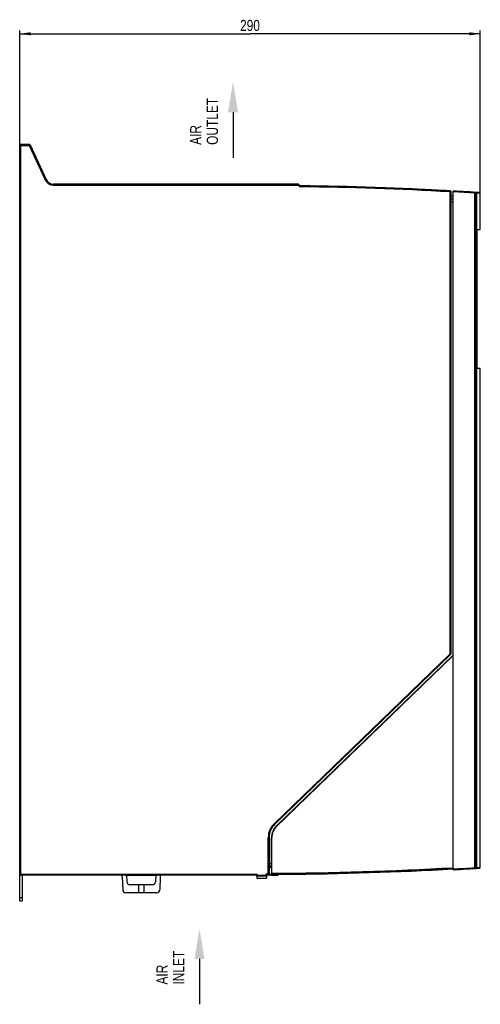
# Model space of a CAD drawing. Header units: millimetres. Extents: x 0 to 1189, y 0 to 841.
# Tile 11 of 67: x 370 to 515, y 301 to 611. Entities that reach past the tile are written whole.
import ezdxf

# ---------------------------------------------------------------- set-up
doc = ezdxf.new("R2010")
doc.units = ezdxf.units.MM
doc.header["$LTSCALE"] = 65.395
doc.layers.get('0').update_dxf_attribs({"linetype": 'CONTINUOUS'})
doc.layers.add('DRAFTS', color=7, linetype='CONTINUOUS')
doc.layers.add('ROUNDS', color=7, linetype='CONTINUOUS')
doc.styles.get("Standard").update_dxf_attribs({"font": 'txt', "width": 0.8})
doc.dimstyles.new('DIMSTYLE_2', dxfattribs={"dimtxt": 3.5, "dimasz": 3.5, "dimexe": 0.18, "dimexo": 0.0625, "dimgap": 0.09, "dimtad": 1, "dimlfac": 2, "dimdsep": 46, "dimtxsty": 'STANDARD', "dimblk": '_FILLED', "dimblk1": '_FILLED', "dimblk2": '_FILLED', "dimcen": 0.09, "dimclrt": 5, "dimadec": 0, "dimazin": 0, "dimtfac": 1, "dimtofl": 0, "dimtmove": 0, "dimatfit": 3, "dimldrblk": '_FILLED', "dimfxl": 1, "dimtolj": 1, "dimarcsym": 0})

# ---------------------------------------------------------------- blocks, each defined once
blk = doc.blocks.new('_FILLED')
at = {"color": 0, "linetype": 'BYBLOCK'}
blk.add_solid([(0, 0), (-1, 0.143), (-1, -0.143)], dxfattribs=at)
blk = doc.blocks.new('*D2')
at = {"color": 2, "linetype": 'CONTINUOUS'}
for p, q in [((369.84, 571.53), (369.84, 607.58)), ((514.84, 556.36), (514.84, 607.58)), ((369.84, 606.58), (442.34, 606.58)), ((514.84, 606.58), (442.34, 606.58))]:
    blk.add_line(p, q, dxfattribs=at)
at = {"color": 2, "linetype": 'CONTINUOUS', "xscale": 3.5, "yscale": 3.5, "zscale": 3.5, "rotation": 180}
blk.add_blockref('_FILLED', (369.84, 606.58), dxfattribs=at)
at = {"color": 2, "linetype": 'CONTINUOUS', "xscale": 3.5, "yscale": 3.5, "zscale": 3.5}
blk.add_blockref('_FILLED', (514.84, 606.58), dxfattribs=at)
at = {"color": 5, "linetype": 'CONTINUOUS', "insert": (442.34, 610.96), "char_height": 3.5, "width": 8.4, "attachment_point": 2, "line_spacing_factor": 0.9}
blk.add_mtext('290', dxfattribs=at)
blk = doc.blocks.new('SYMBOL_0_BL1', base_point=(426.44, 313.1))
at = {"color": 7, "linetype": 'CONTINUOUS'}
blk.add_line((426.44, 315.48), (426.44, 301.19), dxfattribs=at)
blk.add_solid([(428.03, 315.48), (426.44, 325), (424.86, 315.48)], dxfattribs=at)
blk = doc.blocks.new('SYMBOL_1_BL2', base_point=(437.01, 579.49))
at = {"color": 7, "linetype": 'CONTINUOUS'}
blk.add_line((437.01, 581.87), (437.01, 567.59), dxfattribs=at)
blk.add_solid([(438.6, 581.87), (437.01, 591.4), (435.42, 581.87)], dxfattribs=at)

msp = doc.modelspace()

# ---------------------------------------------------------------- linework, layer by layer
at = {"color": 7, "linetype": 'CONTINUOUS'}
for p, q in [((380.4583, 559.2808), (457.4832, 559.2808)), ((482.5158, 558.1967), (482.5149, 558.1984)), ((482.5324, 558.1629), (482.5158, 558.1967)), ((502.5368, 557.2809), (502.5489, 557.3045)), ((502.5489, 557.3045), (502.5542, 557.3149)), ((505.5867, 555.099), (505.5466, 554.8962)), ((505.5466, 549.8962), (505.5466, 554.8962)), ((505.5903, 554.8962), (505.5466, 554.8962)), ((505.5702, 555.099), (505.5903, 554.8962)), ((506.3368, 555.4808), (505.5867, 555.4808)), ((505.5903, 554.8962), (505.5903, 549.8962)), ((506.3368, 343.5322), (506.3368, 557.1071)), ((513.3429, 344.1863), (513.3429, 556.453)), ((514.8368, 545.0491), (514.8368, 556.3581)), ((513.2605, 551.7344), (513.2609, 552.0268)), ((513.2605, 551.4208), (513.2605, 551.7344)), ((513.2609, 552.0268), (513.2615, 552.2893)), ((513.2615, 552.2893), (513.2623, 552.5247)), ((513.2623, 552.5247), (513.2633, 552.7352)), ((513.2633, 552.7352), (513.2643, 552.9226)), ((513.2643, 552.9226), (513.2657, 553.1392)), ((513.2657, 553.1392), (513.2672, 553.3202)), ((513.2672, 553.3202), (513.2686, 553.4701)), ((513.2686, 553.4701), (513.2703, 553.6236)), ((513.2703, 553.6236), (513.272, 553.7478)), ((513.272, 553.7478), (513.2735, 553.8463)), ((513.2735, 553.8463), (513.2749, 553.923)), ((513.2749, 553.923), (513.2763, 553.9826)), ((513.2763, 553.9826), (513.2775, 554.0285)), ((513.2775, 554.0285), (513.2783, 554.0561)), ((513.2783, 554.0561), (513.2789, 554.072)), ((513.2789, 554.072), (513.2794, 554.0846)), ((513.2794, 554.0846), (513.2799, 554.0946)), ((513.2799, 554.0946), (513.2802, 554.0998)), ((513.2802, 554.0998), (513.2804, 554.1041)), ((513.2804, 554.1041), (513.2806, 554.1073)), ((513.2806, 554.1073), (513.2808, 554.1094)), ((513.2808, 554.1094), (513.2808, 554.1101)), ((369.8368, 550.6165), (369.8368, 365.195)), ((369.8368, 550.6165), (369.8804, 550.537)), ((369.8804, 543.0245), (369.8804, 550.537)), ((505.5466, 549.8962), (505.5536, 549.7808)), ((505.5903, 549.8962), (505.5466, 549.8962)), ((505.5536, 423.5308), (505.5536, 549.7808)), ((505.5868, 549.7808), (505.5536, 549.7808)), ((505.5903, 549.8962), (505.5868, 549.7808)), ((505.5868, 549.7808), (505.5868, 549.0308)), ((505.6042, 549.1814), (505.6042, 541.3802)), ((513.2606, 551.1928), (513.2605, 551.4208)), ((513.261, 550.9797), (513.2606, 551.1928)), ((513.2618, 550.6968), (513.261, 550.9797)), ((513.2627, 550.454), (513.2618, 550.6968)), ((513.2637, 550.2439), (513.2627, 550.454)), ((513.2651, 550.0141), (513.2637, 550.2439)), ((513.2665, 549.8271), (513.2651, 550.0141)), ((513.2678, 549.6689), (513.2665, 549.8271)), ((513.2692, 549.5344), (513.2678, 549.6689)), ((513.2702, 549.4473), (513.2692, 549.5344)), ((513.2718, 549.3256), (513.2702, 549.4473)), ((513.2732, 549.2333), (513.2718, 549.3256)), ((513.2747, 549.153), (513.2732, 549.2333)), ((513.276, 549.0911), (513.2747, 549.153)), ((513.2772, 549.0422), (513.276, 549.0911)), ((513.2782, 549.0102), (513.2772, 549.0422)), ((513.2789, 548.9897), (513.2782, 549.0102)), ((513.2794, 548.9772), (513.2789, 548.9897)), ((513.2799, 548.9672), (513.2794, 548.9772)), ((513.2802, 548.9618), (513.2799, 548.9672)), ((513.2804, 548.9575), (513.2802, 548.9618)), ((513.2806, 548.9543), (513.2804, 548.9575)), ((513.2808, 548.9522), (513.2806, 548.9543)), ((513.2808, 548.9512), (513.2808, 548.9512)), ((369.8368, 542.945), (369.8804, 543.0245)), ((505.5868, 541.5308), (505.5868, 509.7308)), ((505.6042, 509.8814), (505.6042, 502.0802)), ((505.5868, 502.2308), (505.5868, 466.4808)), ((514.8368, 344.2812), (514.8368, 501.2624)), ((369.8368, 483.1165), (369.8804, 483.037)), ((369.8804, 475.5245), (369.8804, 483.037)), ((369.8368, 475.445), (369.8804, 475.5245)), ((505.6042, 466.6314), (505.6042, 458.8302)), ((505.5868, 458.9808), (505.5868, 423.5308)), ((505.5536, 423.5308), (505.5466, 423.4153)), ((505.5903, 423.4153), (505.5466, 423.4153)), ((505.5466, 423.4153), (505.5466, 420.2462)), ((505.5868, 423.5308), (505.5536, 423.5308)), ((505.5868, 423.5308), (505.5903, 423.4153)), ((505.5903, 423.4153), (505.5903, 420.2462)), ((513.2604, 421.7808), (513.2606, 422.0853)), ((513.2605, 421.5553), (513.2604, 421.7808)), ((513.2608, 421.3341), (513.2605, 421.5553)), ((513.2606, 422.0853), (513.2611, 422.3675)), ((513.2611, 422.3675), (513.2618, 422.6206)), ((513.2618, 422.6206), (513.2626, 422.8475)), ((513.2626, 422.8475), (513.2636, 423.0501)), ((513.2636, 423.0501), (513.265, 423.2855)), ((513.265, 423.2855), (513.2665, 423.4839)), ((513.2665, 423.4839), (513.2679, 423.6488)), ((513.2679, 423.6488), (513.2693, 423.7854)), ((513.2693, 423.7854), (513.271, 423.9266)), ((513.271, 423.9266), (513.2726, 424.0401)), ((513.2726, 424.0401), (513.2741, 424.1294)), ((513.2741, 424.1294), (513.2755, 424.1987)), ((513.2755, 424.1987), (513.2768, 424.2525)), ((513.2768, 424.2525), (513.2779, 424.2933)), ((513.2779, 424.2933), (513.2787, 424.3171)), ((513.2787, 424.3171), (513.2791, 424.3265)), ((513.2791, 424.3265), (513.2796, 424.3382)), ((513.2796, 424.3382), (513.2799, 424.3446)), ((513.2799, 424.3446), (513.2802, 424.3498)), ((513.2802, 424.3498), (513.2804, 424.3541)), ((513.2804, 424.3541), (513.2806, 424.3573)), ((513.2806, 424.3573), (513.2808, 424.3594)), ((513.2808, 424.3594), (513.2808, 424.3601)), ((505.5903, 420.2462), (505.5466, 420.2462)), ((505.5466, 420.2462), (505.5536, 420.1308)), ((505.5868, 420.1308), (505.5536, 420.1308)), ((505.5536, 413.4487), (505.5536, 420.1308)), ((505.5903, 420.2462), (505.5868, 420.1308)), ((505.5868, 420.1308), (505.5868, 419.2308)), ((505.6042, 419.4814), (505.6042, 414.4802)), ((513.2615, 421.036), (513.2608, 421.3341)), ((513.2624, 420.7813), (513.2615, 421.036)), ((513.2633, 420.5602), (513.2624, 420.7813)), ((513.2644, 420.3726), (513.2633, 420.5602)), ((513.2658, 420.1663), (513.2644, 420.3726)), ((513.2671, 419.9948), (513.2658, 420.1663)), ((513.2685, 419.8489), (513.2671, 419.9948)), ((513.2702, 419.6973), (513.2685, 419.8489)), ((513.2718, 419.5756), (513.2702, 419.6973)), ((513.2732, 419.4833), (513.2718, 419.5756)), ((513.2747, 419.403), (513.2732, 419.4833)), ((513.276, 419.3411), (513.2747, 419.403)), ((513.2772, 419.2922), (513.276, 419.3411)), ((513.2782, 419.2602), (513.2772, 419.2922)), ((513.2789, 419.2397), (513.2782, 419.2602)), ((513.2794, 419.2272), (513.2789, 419.2397)), ((513.2799, 419.2172), (513.2794, 419.2272)), ((513.2802, 419.2118), (513.2799, 419.2172)), ((513.2804, 419.2075), (513.2802, 419.2118)), ((513.2806, 419.2043), (513.2804, 419.2075)), ((513.2808, 419.2022), (513.2806, 419.2043)), ((513.2808, 419.2012), (513.2808, 419.2012)), ((369.8368, 417.8665), (369.8804, 417.787)), ((369.8804, 417.787), (369.8804, 410.2745)), ((505.5536, 413.4487), (505.5239, 413.3994)), ((505.5239, 412.3568), (505.5868, 412.4175)), ((505.5239, 412.3143), (505.6173, 412.4045)), ((505.5868, 413.4807), (505.5536, 413.4487)), ((505.5868, 412.4175), (505.5868, 414.7308)), ((505.6173, 412.4045), (505.5868, 412.4175)), ((369.8368, 410.195), (369.8804, 410.2745)), ((450.6135, 357.2451), (506.3368, 411.0565)), ((500.5868, 405.3648), (500.5868, 405.5038)), ((495.437, 400.5308), (495.5772, 400.5271)), ((494.1427, 399.2808), (494.2906, 399.2847)), ((485.0818, 390.5308), (485.2298, 390.5347)), ((486.3762, 391.7808), (486.5163, 391.7771)), ((476.021, 381.7809), (476.1689, 381.7847)), ((477.3153, 383.0308), (477.4555, 383.0272)), ((369.8368, 372.8665), (369.8804, 372.787)), ((369.8804, 365.2745), (369.8804, 372.787)), ((466.9601, 373.0309), (467.1081, 373.0348)), ((468.2545, 374.2809), (468.3946, 374.2772)), ((369.8368, 365.195), (369.8804, 365.2745)), ((457.8992, 364.2809), (458.0472, 364.2848)), ((459.1936, 365.5309), (459.3338, 365.5272)), ((454.0868, 360.5993), (454.2361, 360.6045)), ((451.5305, 358.1307), (451.528, 357.9893)), ((449.1868, 342.1622), (449.1868, 353.6484)), ((513.2604, 350.0308), (513.2606, 350.3353)), ((513.2606, 350.3353), (513.2611, 350.6175)), ((513.2611, 350.6175), (513.2618, 350.8706)), ((513.2618, 350.8706), (513.2626, 351.0975)), ((513.2626, 351.0975), (513.2636, 351.3001)), ((513.2636, 351.3001), (513.265, 351.5355)), ((513.265, 351.5355), (513.2665, 351.7339)), ((513.2665, 351.7339), (513.2679, 351.8988)), ((513.2679, 351.8988), (513.2689, 352.0035)), ((513.2689, 352.0035), (513.2707, 352.1506)), ((513.2707, 352.1506), (513.2723, 352.2694)), ((513.2723, 352.2694), (513.2738, 352.3632)), ((513.2738, 352.3632), (513.2752, 352.4362)), ((513.2752, 352.4362), (513.2765, 352.4928)), ((513.2765, 352.4928), (513.2777, 352.5361)), ((513.2777, 352.5361), (513.2785, 352.5618)), ((513.2785, 352.5618), (513.2791, 352.5765)), ((513.2791, 352.5765), (513.2796, 352.5882)), ((513.2796, 352.5882), (513.2799, 352.5946)), ((513.2799, 352.5946), (513.2802, 352.5998)), ((513.2802, 352.5998), (513.2804, 352.6041)), ((513.2804, 352.6041), (513.2806, 352.6073)), ((513.2806, 352.6073), (513.2808, 352.6094)), ((513.2808, 352.6094), (513.2808, 352.6101)), ((513.2605, 349.8053), (513.2604, 350.0308)), ((513.2608, 349.5841), (513.2605, 349.8053)), ((513.2615, 349.286), (513.2608, 349.5841)), ((513.2624, 349.0313), (513.2615, 349.286)), ((513.2633, 348.8102), (513.2624, 349.0313)), ((513.2644, 348.6226), (513.2633, 348.8102)), ((513.2658, 348.4163), (513.2644, 348.6226)), ((513.2671, 348.2448), (513.2658, 348.4163)), ((513.2685, 348.0989), (513.2671, 348.2448)), ((513.2702, 347.9473), (513.2685, 348.0989)), ((513.2718, 347.8256), (513.2702, 347.9473)), ((513.2732, 347.7333), (513.2718, 347.8256)), ((513.2747, 347.653), (513.2732, 347.7333)), ((513.276, 347.5911), (513.2747, 347.653)), ((513.2772, 347.5422), (513.276, 347.5911)), ((513.2782, 347.5102), (513.2772, 347.5422)), ((513.2789, 347.4897), (513.2782, 347.5102)), ((513.2794, 347.4772), (513.2789, 347.4897)), ((513.2799, 347.4672), (513.2794, 347.4772)), ((513.2802, 347.4618), (513.2799, 347.4672)), ((513.2804, 347.4575), (513.2802, 347.4618)), ((513.2806, 347.4543), (513.2804, 347.4575)), ((513.2808, 347.4522), (513.2806, 347.4543)), ((513.2808, 347.4512), (513.2808, 347.4512)), ((449.0868, 344.5308), (448.3368, 344.5308)), ((449.0868, 344.4109), (449.0868, 344.5308)), ((513.1, 343.9365), (513.1157, 343.9374)), ((513.1157, 343.9374), (513.2606, 343.9466)), ((369.8368, 333.7808), (369.8368, 342.0306)), ((403.0649, 341.7808), (370.0866, 341.7808)), ((402.1205, 341.3157), (402.2626, 337.2459)), ((403.0649, 341.7808), (403.0883, 341.8244)), ((403.0883, 341.8244), (413.0852, 341.8244)), ((403.4618, 341.8244), (403.5716, 339.7284)), ((412.7117, 341.8244), (412.6019, 339.7284)), ((413.1086, 341.7808), (413.0852, 341.8244)), ((444.4868, 341.7808), (413.1086, 341.7808)), ((414.0531, 341.3157), (413.9109, 337.2459)), ((444.4868, 341.7808), (444.4868, 340.8808)), ((444.5271, 341.4821), (444.4868, 340.8808)), ((444.4868, 340.8808), (447.4868, 340.8808)), ((444.5304, 342.1095), (444.5304, 341.7241)), ((447.4431, 341.7241), (447.4431, 342.1095)), ((447.4464, 341.4821), (447.4868, 340.8808)), ((447.4828, 341.7533), (447.4737, 341.8454)), ((447.4824, 341.6308), (447.4868, 341.6308)), ((447.5737, 341.7808), (447.4828, 341.7808)), ((447.4899, 341.7462), (447.4828, 341.7533)), ((447.4868, 341.6308), (447.4868, 340.8808)), ((449.0868, 341.7808), (450.5868, 341.7808)), ((450.5868, 341.7887), (450.5868, 341.7808)), ((451.2513, 342.1349), (451.2496, 342.0368)), ((411.6032, 338.7808), (404.5703, 338.7808)), ((412.9115, 336.2808), (403.262, 336.2808)), ((369.8368, 333.7808), (370.5868, 333.7808))]:
    msp.add_line(p, q, dxfattribs=at)
at = {"color": 9, "linetype": 'CONTINUOUS'}
for p, q in [((513.0131, 556.4586), (513.0131, 344.1807)), ((513.25, 556.4586), (513.0131, 556.4586)), ((513.25, 556.4586), (513.25, 344.1807)), ((513.3429, 556.4528), (513.25, 556.4586)), ((513.3471, 556.451), (513.3428, 556.4516)), ((513.4096, 556.4432), (513.3471, 556.451)), ((513.4096, 344.1961), (513.4096, 556.4432)), ((513.538, 556.4351), (513.4096, 556.4432)), ((513.538, 556.4351), (513.538, 344.2042)), ((513.6211, 556.4351), (513.538, 556.4351)), ((513.6211, 556.4351), (513.6211, 344.2042)), ((514.8368, 556.3578), (513.6211, 556.4351)), ((451.2762, 357.8852), (451.2738, 357.7438)), ((449.0868, 344.7546), (449.1868, 344.7551)), ((513.25, 344.1807), (513.0131, 344.1807)), ((513.25, 344.1807), (513.3429, 344.1865)), ((513.3428, 344.1877), (513.3471, 344.1882)), ((513.3471, 344.1882), (513.4096, 344.1961)), ((513.4096, 344.1961), (513.538, 344.2042)), ((513.538, 344.2042), (513.6211, 344.2042)), ((513.6211, 344.2042), (514.8368, 344.2814)), ((447.4464, 341.4821), (444.5271, 341.4821)), ((447.4431, 341.7241), (444.5304, 341.7241)), ((451.0065, 342.1332), (451.0012, 341.7911)), ((369.8368, 334.7808), (370.5868, 334.7808))]:
    msp.add_line(p, q, dxfattribs=at)
at = {"color": 3, "linetype": 'CONTINUOUS'}
msp.add_line((370.5868, 341.7808), (370.5868, 333.7808), dxfattribs=at)
at = {"color": 7, "linetype": 'CONTINUOUS'}
for points in [[(513.3429, 556.4528), (513.3426, 556.4639), (513.341, 556.4831), (513.338, 556.5021), (513.3335, 556.5208), (513.3275, 556.5391), (513.3202, 556.5569), (513.3115, 556.5741), (513.3015, 556.5906), (513.2903, 556.6062), (513.2779, 556.6209), (513.2644, 556.6347), (513.2499, 556.6473), (513.2344, 556.6588), (513.2182, 556.6691), (513.2012, 556.6781), (513.1835, 556.6858), (513.1653, 556.692), (513.1467, 556.6969), (513.1277, 556.7003), (513.1086, 556.7023)], [(513.2808, 548.9512), (513.2808, 548.9516), (513.2808, 548.9522)], [(513.2808, 419.2012), (513.2808, 419.2016), (513.2808, 419.2022)], [(513.2808, 347.4512), (513.2808, 347.4516), (513.2808, 347.4522)], [(513.1086, 343.937), (513.1277, 343.9389), (513.1467, 343.9424), (513.1653, 343.9472), (513.1835, 343.9535), (513.2012, 343.9612), (513.2182, 343.9702), (513.2344, 343.9804), (513.2499, 343.9919), (513.2644, 344.0046), (513.2779, 344.0183), (513.2903, 344.0331), (513.3015, 344.0487), (513.3115, 344.0652), (513.3202, 344.0823), (513.3275, 344.1001), (513.3335, 344.1184), (513.338, 344.1371), (513.341, 344.1562), (513.3426, 344.1753), (513.3429, 344.1865)]]:
    msp.add_lwpolyline(points, dxfattribs=at)
for centre, radius, start, end in [((444.0868, -541.1301), 1100, 86.8094328, 89.2654685), ((444.0868, -541.1301), 1099.9651, 86.9539793, 87.9970078), ((444.0868, -541.1301), 1100, 86.3245063, 86.7558466), ((514.5868, 556.3578), 0.25, 0, 86.324495), ((454.0868, 353.6484), 5, 134, 180), ((454.0868, 353.6484), 4.9, 134, 180), ((444.0868, 1441.7694), 1100, 273.2441534, 273.6754937), ((514.5868, 344.2814), 0.25, 273.675505, 360), ((401.1211, 341.2808), 1, 2, 30.000176), ((415.0525, 341.2808), 1, 149.999824, 178), ((444.0868, 1441.7694), 1100, 270.2604363, 270.3601553), ((450.9996, 342.0411), 0.25, 270.360155, 359), ((404.5703, 339.7808), 1, 183, 270), ((411.6032, 339.7808), 1, 270, 357), ((403.262, 337.2808), 1, 182, 270), ((412.9115, 337.2808), 1, 270, 358)]:
    msp.add_arc(centre, radius, start, end, dxfattribs=at)
at = {"color": 9, "linetype": 'CONTINUOUS'}
for centre, radius, start, end in [((444.0997, -541.1327), 1099.7525, 86.4073395, 86.7557907), ((513, 556.4586), 0.25, 359.99817, 86.405932), ((514.7435, 554.034), 1.4651, 177.000589, 177.254024), ((514.738, 549.0272), 1.4596, 182.745584, 183.00678), ((514.7435, 424.284), 1.4651, 177.000589, 177.254024), ((514.738, 419.2772), 1.4596, 182.745584, 183.00678), ((514.7435, 352.534), 1.4651, 177.000589, 177.254024), ((514.738, 347.5272), 1.4596, 182.745584, 183.00678), ((444.0868, 1441.7694), 1099.3514, 270.2658017, 273.2460694), ((444.0868, 1441.7694), 1099.6013, 270.2657413, 273.245331), ((444.0997, 1441.7719), 1099.7525, 273.2442093, 273.5926605), ((513, 344.1807), 0.25, 273.594068, 0.00183)]:
    msp.add_arc(centre, radius, start, end, dxfattribs=at)
at = {"color": 7, "linetype": 'CONTINUOUS'}
for centre, major_axis, ratio, start_param, end_param in [((444.526, 341.7241), (0, 0.25), 0.01745506, -2.8872246, -1.57079633), ((447.4475, 341.7241), (0, 0.25), 0.01745506, 1.57079633, 2.8872246), ((447.4955, 342.1308), (0, 0.5), 0.01745506, -3.83489762, -3.14159265), ((447.5737, 342.5308), (0, 0.75), 0.01745506, -3.14159265, -2.7319245), ((444.4219, 1441.7694), (1099.656, 0), 0.99999995, -1.56723622, -1.56418978), ((461.4198, 1441.7694), (1099.8116, 0), 0.9998758, -1.57964619, -1.57807442), ((445.4278, 1441.7694), (1099.6757, 0), 0.99999926, -1.56353269, -1.51537983)]:
    msp.add_ellipse(centre, major_axis=major_axis, ratio=ratio, start_param=start_param, end_param=end_param, dxfattribs=at)
at = {"color": 9, "linetype": 'CONTINUOUS'}
for points, knots in [([(513.0157, 556.7081), (513.0163, 556.7081), (513.0174, 556.706), (513.0181, 556.7025), (513.019, 556.6964), (513.0199, 556.684), (513.0205, 556.6631), (513.0204, 556.6325), (513.0196, 556.5952), (513.0181, 556.5527), (513.016, 556.5065), (513.0141, 556.4748), (513.0131, 556.4586)], [0, 0, 0, 0, 0.00699588, 0.022178, 0.04639899, 0.07962237, 0.17195703, 0.29589902, 0.44679095, 0.61890386, 0.80568191, 1, 1, 1, 1]), ([(513.4096, 556.4432), (513.4107, 556.4744), (513.4055, 556.5346), (513.3762, 556.6147), (513.3336, 556.6654), (513.2925, 556.6874), (513.2711, 556.692), (513.2606, 556.6927)], [0, 0, 0, 0, 0.294865, 0.56454498, 0.79644502, 0.90045594, 1, 1, 1, 1]), ([(513.538, 556.4351), (513.5391, 556.4663), (513.5339, 556.5265), (513.5045, 556.6066), (513.462, 556.6573), (513.4209, 556.6793), (513.3995, 556.6839), (513.389, 556.6846)], [0, 0, 0, 0, 0.29486587, 0.5645446, 0.79644405, 0.90045573, 1, 1, 1, 1]), ([(513.6211, 556.4351), (513.6211, 556.4663), (513.6094, 556.5293), (513.5585, 556.6102), (513.4817, 556.6667), (513.4199, 556.6826), (513.389, 556.6846)], [0, 0, 0, 0, 0.25100518, 0.50139112, 0.75097233, 1, 1, 1, 1]), ([(513.2604, 551.5308), (513.2604, 551.8287), (513.2611, 552.2642), (513.2636, 552.8242), (513.266, 553.1935), (513.2689, 553.5123), (513.272, 553.7709), (513.2755, 553.9615), (513.2782, 554.065), (513.2801, 554.1042)], [0, 0, 0, 0, 0.3472934, 0.5077057, 0.65268938, 0.77784089, 0.87936068, 0.95416872, 1, 1, 1, 1]), ([(513.2801, 548.9573), (513.2782, 548.9966), (513.2755, 549.1), (513.272, 549.2906), (513.2689, 549.5492), (513.266, 549.868), (513.2636, 550.2374), (513.2611, 550.7973), (513.2604, 551.2328), (513.2604, 551.5308)], [0, 0, 0, 0, 0.04583174, 0.12064009, 0.22216004, 0.34731156, 0.49229512, 0.65270721, 1, 1, 1, 1]), ([(513.2804, 554.1107), (513.2807, 554.1169), (513.2811, 554.1251), (513.2821, 554.1355), (513.2824, 554.1396), (513.2841, 554.146), (513.2858, 554.1354), (513.2862, 554.1266), (513.2876, 554.1055), (513.2885, 554.0794), (513.2896, 554.0447), (513.2906, 554.0031), (513.2916, 553.9541), (513.2926, 553.8981), (513.2936, 553.8352), (513.2945, 553.7655), (513.2957, 553.6597), (513.2971, 553.5124), (513.2985, 553.3186), (513.3003, 553.0207), (513.3019, 552.6094), (513.3031, 552.0829), (513.3034, 551.7177), (513.3034, 551.5308)], [0, 0, 0, 0, 0.00707252, 0.00953661, 0.01128539, 0.0126644, 0.01430248, 0.01878336, 0.02612392, 0.03630751, 0.04930605, 0.06508235, 0.08359075, 0.10477747, 0.12858082, 0.15493138, 0.18375227, 0.24846154, 0.32195331, 0.4033694, 0.58608883, 0.78810477, 1, 1, 1, 1]), ([(513.3034, 551.5308), (513.3034, 551.3438), (513.3031, 550.9787), (513.3019, 550.4524), (513.3003, 550.0411), (513.2985, 549.7433), (513.2971, 549.5495), (513.2957, 549.4021), (513.2945, 549.2964), (513.2936, 549.2267), (513.2926, 549.1637), (513.2916, 549.1077), (513.2906, 549.0587), (513.2896, 549.017), (513.2885, 548.9824), (513.2876, 548.9562), (513.2862, 548.935), (513.2858, 548.9262), (513.2841, 548.9155), (513.2824, 548.9219), (513.2821, 548.926), (513.2811, 548.9363), (513.2807, 548.9444), (513.2804, 548.9506)], [0, 0, 0, 0, 0.21185947, 0.41384602, 0.59654829, 0.67796194, 0.75145606, 0.81617282, 0.84499948, 0.8713572, 0.8951691, 0.91636578, 0.93488555, 0.95067461, 0.96368729, 0.97388637, 0.98124374, 0.98574267, 0.98739941, 0.9887589, 0.99049705, 0.9929502, 1, 1, 1, 1]), ([(513.2604, 421.7808), (513.2604, 422.0787), (513.2611, 422.5142), (513.2636, 423.0742), (513.266, 423.4435), (513.2689, 423.7623), (513.272, 424.0209), (513.2755, 424.2115), (513.2782, 424.315), (513.2801, 424.3542)], [0, 0, 0, 0, 0.3472934, 0.5077057, 0.65268938, 0.77784089, 0.87936068, 0.95416872, 1, 1, 1, 1]), ([(513.2801, 419.2073), (513.2782, 419.2466), (513.2755, 419.35), (513.272, 419.5406), (513.2689, 419.7992), (513.266, 420.118), (513.2636, 420.4874), (513.2611, 421.0473), (513.2604, 421.4828), (513.2604, 421.7808)], [0, 0, 0, 0, 0.04583174, 0.12064009, 0.22216004, 0.34731156, 0.49229512, 0.65270721, 1, 1, 1, 1]), ([(513.2804, 424.3607), (513.2807, 424.3669), (513.2811, 424.3751), (513.2821, 424.3855), (513.2824, 424.3896), (513.2841, 424.396), (513.2858, 424.3854), (513.2862, 424.3766), (513.2876, 424.3555), (513.2885, 424.3294), (513.2896, 424.2947), (513.2906, 424.2531), (513.2916, 424.2041), (513.2926, 424.1481), (513.2936, 424.0852), (513.2945, 424.0155), (513.2957, 423.9097), (513.2971, 423.7624), (513.2985, 423.5686), (513.3003, 423.2707), (513.3019, 422.8594), (513.3031, 422.3329), (513.3034, 421.9677), (513.3034, 421.7808)], [0, 0, 0, 0, 0.00707252, 0.00953661, 0.01128539, 0.0126644, 0.01430248, 0.01878336, 0.02612392, 0.03630751, 0.04930605, 0.06508235, 0.08359075, 0.10477747, 0.12858082, 0.15493138, 0.18375227, 0.24846154, 0.32195331, 0.4033694, 0.58608883, 0.78810477, 1, 1, 1, 1]), ([(513.3034, 421.7808), (513.3034, 421.5938), (513.3031, 421.2287), (513.3019, 420.7024), (513.3003, 420.2911), (513.2985, 419.9933), (513.2971, 419.7995), (513.2957, 419.6521), (513.2945, 419.5464), (513.2936, 419.4767), (513.2926, 419.4137), (513.2916, 419.3577), (513.2906, 419.3087), (513.2896, 419.267), (513.2885, 419.2324), (513.2876, 419.2062), (513.2862, 419.185), (513.2858, 419.1762), (513.2841, 419.1655), (513.2824, 419.1719), (513.2821, 419.176), (513.2811, 419.1863), (513.2807, 419.1944), (513.2804, 419.2006)], [0, 0, 0, 0, 0.21185947, 0.41384602, 0.59654829, 0.67796194, 0.75145606, 0.81617282, 0.84499948, 0.8713572, 0.8951691, 0.91636578, 0.93488555, 0.95067461, 0.96368729, 0.97388637, 0.98124374, 0.98574267, 0.98739941, 0.9887589, 0.99049705, 0.9929502, 1, 1, 1, 1]), ([(513.2604, 350.0308), (513.2604, 350.3287), (513.2611, 350.7642), (513.2636, 351.3242), (513.266, 351.6935), (513.2689, 352.0123), (513.272, 352.2709), (513.2755, 352.4615), (513.2782, 352.565), (513.2801, 352.6042)], [0, 0, 0, 0, 0.3472934, 0.5077057, 0.65268938, 0.77784089, 0.87936068, 0.95416872, 1, 1, 1, 1]), ([(513.2804, 352.6107), (513.2807, 352.6169), (513.2811, 352.6251), (513.2821, 352.6355), (513.2824, 352.6396), (513.2841, 352.646), (513.2858, 352.6354), (513.2862, 352.6266), (513.2876, 352.6055), (513.2885, 352.5794), (513.2896, 352.5447), (513.2906, 352.5031), (513.2916, 352.4541), (513.2926, 352.3981), (513.2936, 352.3352), (513.2945, 352.2655), (513.2957, 352.1597), (513.2971, 352.0124), (513.2985, 351.8186), (513.3003, 351.5207), (513.3019, 351.1094), (513.3031, 350.5829), (513.3034, 350.2177), (513.3034, 350.0308)], [0, 0, 0, 0, 0.00707252, 0.00953661, 0.01128539, 0.0126644, 0.01430248, 0.01878336, 0.02612392, 0.03630751, 0.04930605, 0.06508235, 0.08359075, 0.10477747, 0.12858082, 0.15493138, 0.18375227, 0.24846154, 0.32195331, 0.4033694, 0.58608883, 0.78810477, 1, 1, 1, 1]), ([(513.2801, 347.4573), (513.2782, 347.4966), (513.2755, 347.6), (513.272, 347.7906), (513.2689, 348.0492), (513.266, 348.368), (513.2636, 348.7374), (513.2611, 349.2973), (513.2604, 349.7328), (513.2604, 350.0308)], [0, 0, 0, 0, 0.04583174, 0.12064009, 0.22216004, 0.34731156, 0.49229512, 0.65270721, 1, 1, 1, 1]), ([(513.3034, 350.0308), (513.3034, 349.8438), (513.3031, 349.4787), (513.3019, 348.9524), (513.3003, 348.5411), (513.2985, 348.2433), (513.2971, 348.0495), (513.2957, 347.9021), (513.2945, 347.7964), (513.2936, 347.7267), (513.2926, 347.6637), (513.2916, 347.6077), (513.2906, 347.5587), (513.2896, 347.517), (513.2885, 347.4824), (513.2876, 347.4562), (513.2862, 347.435), (513.2858, 347.4262), (513.2841, 347.4155), (513.2824, 347.4219), (513.2821, 347.426), (513.2811, 347.4363), (513.2807, 347.4444), (513.2804, 347.4506)], [0, 0, 0, 0, 0.21185947, 0.41384602, 0.59654829, 0.67796194, 0.75145606, 0.81617282, 0.84499948, 0.8713572, 0.8951691, 0.91636578, 0.93488555, 0.95067461, 0.96368729, 0.97388637, 0.98124374, 0.98574267, 0.98739941, 0.9887589, 0.99049705, 0.9929502, 1, 1, 1, 1]), ([(513.0131, 344.1807), (513.0141, 344.1645), (513.016, 344.1327), (513.0181, 344.0866), (513.0196, 344.0441), (513.0204, 344.0068), (513.0205, 343.9762), (513.0199, 343.9553), (513.019, 343.9429), (513.0181, 343.9367), (513.0174, 343.9332), (513.0163, 343.9312), (513.0157, 343.9312)], [0, 0, 0, 0, 0.19431809, 0.38109614, 0.55320905, 0.70410098, 0.82804297, 0.92037763, 0.95360101, 0.977822, 0.99300413, 1, 1, 1, 1]), ([(513.4096, 344.1961), (513.4107, 344.1649), (513.4055, 344.1046), (513.3762, 344.0245), (513.3336, 343.9738), (513.2925, 343.9518), (513.2711, 343.9472), (513.2606, 343.9466)], [0, 0, 0, 0, 0.29486499, 0.56454497, 0.79644502, 0.90045594, 1, 1, 1, 1]), ([(513.6211, 344.2042), (513.6211, 344.1729), (513.6094, 344.1099), (513.5585, 344.029), (513.4817, 343.9726), (513.4199, 343.9566), (513.389, 343.9547)], [0, 0, 0, 0, 0.25100518, 0.50139112, 0.75097233, 1, 1, 1, 1]), ([(513.538, 344.2042), (513.5391, 344.173), (513.5339, 344.1127), (513.5045, 344.0326), (513.462, 343.9819), (513.4209, 343.9599), (513.3995, 343.9553), (513.389, 343.9547)], [0, 0, 0, 0, 0.29486587, 0.5645446, 0.79644405, 0.90045573, 1, 1, 1, 1])]:
    msp.add_open_spline(points, degree=3, knots=knots, dxfattribs=at)
at = {"color": 7, "linetype": 'CONTINUOUS'}
for points in [[(407.247, 338.7808), (407.26, 337.9474), (407.2733, 337.1141), (407.2869, 336.2808)], [(408.9265, 338.7808), (408.9135, 337.9474), (408.9002, 337.1141), (408.8866, 336.2808)]]:
    msp.add_open_spline(points, degree=3, dxfattribs=at)
at = {"layer": 'DRAFTS', "color": 7, "linetype": 'CONTINUOUS'}
for p, q in [((457.5868, 559.2808), (380.4583, 559.2808)), ((513.8439, 502.0308), (513.8439, 544.2808)), ((513.916, 545.033), (514.8368, 545.0491)), ((513.9336, 545.0492), (513.9338, 545.0492)), ((513.9338, 545.0492), (514.8368, 545.0491)), ((514.8368, 501.2624), (513.916, 501.2785)), ((513.9338, 501.2623), (513.9336, 501.2623)), ((514.8368, 501.2624), (513.9338, 501.2623)), ((506.3368, 410.9175), (450.6829, 357.1732)), ((448.3368, 344.3733), (449.1868, 344.3808))]:
    msp.add_line(p, q, dxfattribs=at)
for centre, radius, start, end in [((380.4583, 561.7808), 2.5, 205, 270), ((454.0868, 353.6484), 5.75, 134, 180)]:
    msp.add_arc(centre, radius, start, end, dxfattribs=at)
msp.add_ellipse((443.7517, 1441.7694), major_axis=(1099.6207, 0), ratio=0.99999995, start_param=-1.5666266, end_param=-1.56585359, dxfattribs=at)
for points, knots in [([(513.8439, 544.2808), (513.8439, 544.379), (513.8471, 544.5216), (513.8583, 544.7028), (513.8692, 544.8178), (513.8807, 544.9012), (513.8913, 544.9565), (513.899, 544.9886), (513.9069, 545.0141), (513.9151, 545.0327), (513.9231, 545.0449), (513.9305, 545.0492), (513.9336, 545.0492)], [0, 0, 0, 0, 0.37600276, 0.54590649, 0.69501633, 0.817906, 0.86815964, 0.9104081, 0.94440728, 0.97012872, 0.9880167, 1, 1, 1, 1]), ([(513.9336, 501.2623), (513.9305, 501.2624), (513.9231, 501.2666), (513.9151, 501.2788), (513.9069, 501.2974), (513.899, 501.3229), (513.8913, 501.355), (513.8807, 501.4103), (513.8692, 501.4938), (513.8583, 501.6087), (513.8471, 501.7899), (513.8439, 501.9325), (513.8439, 502.0308)], [0, 0, 0, 0, 0.0119833, 0.02987128, 0.05559272, 0.0895919, 0.13184036, 0.182094, 0.30498367, 0.45409351, 0.62399724, 1, 1, 1, 1])]:
    msp.add_open_spline(points, degree=3, knots=knots, dxfattribs=at)
at = {"layer": 'ROUNDS', "color": 7, "linetype": 'CONTINUOUS'}
for p, q in [((369.8368, 571.5309), (369.8368, 550.6165)), ((372.8776, 571.7808), (370.0866, 571.7808)), ((373.104, 571.6365), (378.1925, 560.7242)), ((457.5541, 559.2019), (457.4506, 558.952)), ((457.5541, 559.2019), (457.5868, 559.2808)), ((458.0149, 558.8527), (457.5868, 559.2808)), ((505.5868, 556.913), (505.5867, 555.099)), ((506.3368, 554.5643), (505.5999, 554.5643)), ((505.6173, 412.4045), (505.6173, 553.5643)), ((369.8368, 365.195), (369.8368, 342.0306)), ((449.0868, 344.3799), (449.0868, 353.6484)), ((449.0868, 341.7808), (447.578, 341.7808)), ((449.0868, 342.1236), (449.0868, 341.7808))]:
    msp.add_line(p, q, dxfattribs=at)
at = {"layer": 'ROUNDS', "color": 9, "linetype": 'CONTINUOUS'}
for p, q in [((369.9156, 571.452), (369.8368, 571.5309)), ((369.9156, 342.1095), (369.9156, 571.452)), ((369.9156, 571.452), (372.8273, 571.452)), ((370.1655, 571.7019), (370.0866, 571.7808)), ((370.1655, 341.8596), (370.1655, 571.7019)), ((370.1655, 571.7019), (372.8273, 571.7019)), ((372.8273, 571.7019), (372.8776, 571.7808)), ((372.8273, 571.7019), (372.8273, 571.452)), ((373.0538, 571.5576), (372.8273, 571.452)), ((372.8273, 571.452), (377.8946, 560.5853)), ((373.0538, 571.5576), (373.104, 571.6365)), ((373.0538, 571.5576), (378.121, 560.6909)), ((377.8946, 560.5853), (378.1925, 560.7242)), ((380.4583, 558.952), (380.4583, 559.2808)), ((380.4583, 559.2019), (457.5541, 559.2019)), ((380.4583, 558.952), (457.4506, 558.952)), ((457.4506, 558.952), (457.8051, 558.5975)), ((457.5541, 559.2019), (457.9818, 558.7742)), ((457.9818, 558.7742), (457.8051, 558.5975)), ((458.0149, 558.8526), (457.9984, 558.8134)), ((458.1553, 558.701), (458.1521, 558.4512)), ((458.1718, 558.7402), (458.1553, 558.701)), ((458.1884, 558.7795), (458.1718, 558.7402)), ((505.2719, 557.0879), (505.258, 556.8384)), ((505.258, 556.8384), (505.258, 411.4159)), ((505.5079, 556.8384), (505.258, 556.8384)), ((505.2719, 557.0879), (505.3302, 557.143)), ((505.3302, 557.143), (505.3324, 557.1451)), ((505.3324, 557.1451), (505.3473, 557.1591)), ((505.3473, 557.1591), (505.3508, 557.1625)), ((505.5079, 556.8384), (505.5662, 556.8935)), ((505.5079, 556.8384), (505.5079, 411.4159)), ((505.5662, 556.8935), (505.5683, 556.8956)), ((505.5683, 556.8956), (505.5868, 556.913)), ((506.3368, 553.5643), (505.6173, 553.5643)), ((505.258, 411.4159), (449.9133, 357.9702)), ((505.4317, 411.2361), (450.087, 357.7903)), ((505.5079, 411.4159), (505.258, 411.4159)), ((505.4317, 411.2361), (505.258, 411.4159)), ((450.087, 357.7903), (449.9133, 357.9702)), ((448.3288, 353.6484), (448.0789, 353.6484)), ((448.0789, 341.8596), (448.0789, 353.6484)), ((448.3288, 353.6484), (448.3288, 342.1095)), ((448.3368, 345.5353), (449.0868, 345.5353)), ((448.3368, 344.5354), (449.0868, 344.5354)), ((369.9156, 342.1095), (369.8368, 342.0306)), ((369.9156, 342.1095), (444.5304, 342.1095)), ((370.1655, 341.8596), (370.0866, 341.7808)), ((444.5262, 341.8596), (370.1655, 341.8596)), ((448.3288, 342.1095), (447.4431, 342.1095)), ((448.0789, 341.8596), (447.4828, 341.8596))]:
    msp.add_line(p, q, dxfattribs=at)
at = {"layer": 'ROUNDS', "color": 7, "linetype": 'CONTINUOUS'}
for centre, radius, start, end in [((370.0868, 571.5308), 0.25, 90, 180), ((372.8659, 571.5308), 0.25, 87.310401, 90), ((458.1916, 559.0294), 0.25, 225, 269.265465), ((444.0868, -541.1301), 1100, 86.8072821, 86.9531657)]:
    msp.add_arc(centre, radius, start, end, dxfattribs=at)
at = {"layer": 'ROUNDS', "color": 9, "linetype": 'CONTINUOUS'}
for centre, radius, start, end in [((370.1658, 571.4517), 0.2501, 90.066458, 179.933542), ((380.4583, 561.7808), 2.8287, 205, 270), ((380.4583, 561.7808), 2.5789, 205, 270), ((444.0868, -541.1301), 1099.6713, 86.8111689, 89.2671392), ((444.0868, -541.1301), 1099.9211, 86.8111689, 89.2671392), ((505.2578, 556.8382), 0.2501, 0.061849, 86.749319), ((454.0868, 353.6484), 6.0079, 134, 180), ((454.0868, 353.6484), 5.7579, 134, 180), ((370.1658, 342.1098), 0.2501, 180.066458, 269.933542), ((448.0788, 342.1097), 0.25, 270.011273, 359.96254)]:
    msp.add_arc(centre, radius, start, end, dxfattribs=at)
at = {"layer": 'ROUNDS', "color": 7, "linetype": 'CONTINUOUS'}
for centre, major_axis, ratio, start_param, end_param in [((370.0869, 571.5306), (-0.177, 0.177), 0.99878277, 0.26306633, 0.78478918), ((370.0869, 571.5306), (0.177, -0.177), 0.99878277, 2.35680348, 3.40465898), ((372.8774, 571.5306), (0.1344, 0.211), 0.99914391, -0.56684397, 0.56684397), ((505.5999, 553.5643), (0, 1), 0.01745506, -1.57079633, 0), ((505.2738, 411.4202), (0.2415, 0.0654), 0.99934619, -1.06704982, -0.26430983), ((370.0869, 342.0309), (0.177, 0.177), 0.99878277, -3.92638183, -2.35680348), ((444.526, 342.1095), (0, 0.25), 0.01745506, -3.10668607, -1.57079633), ((447.4475, 342.1095), (0, 0.25), 0.01745506, -4.71238898, -3.17649924), ((447.578, 342.7808), (0, 1), 0.01745506, -3.14159265, -2.79015785), ((448.0867, 342.0938), (-0.1119, 0.2238), 0.9992388, -3.60481391, -2.03462667)]:
    msp.add_ellipse(centre, major_axis=major_axis, ratio=ratio, start_param=start_param, end_param=end_param, dxfattribs=at)
at = {"layer": 'ROUNDS', "color": 9, "linetype": 'CONTINUOUS'}
for points in [[(372.8273, 571.7019), (372.9168, 571.7018), (373.0159, 571.6387), (373.0538, 571.5576)], [(457.8051, 558.5975), (457.8939, 558.5087), (458.0266, 558.4528), (458.1521, 558.4512)], [(457.9818, 558.7742), (458.0262, 558.7298), (458.0925, 558.7018), (458.1553, 558.701)]]:
    msp.add_open_spline(points, degree=3, dxfattribs=at)
at = {"layer": 'ROUNDS', "color": 7, "linetype": 'CONTINUOUS'}
for points in [[(458.0149, 558.8526), (458.0366, 558.831), (458.0627, 558.8131), (458.0907, 558.8007)], [(458.0907, 558.8007), (458.1212, 558.7873), (458.155, 558.7799), (458.1884, 558.7795)], [(505.3508, 557.1625), (505.4311, 557.158), (505.5163, 557.1048), (505.5553, 557.0345)], [(505.5553, 557.0345), (505.5755, 556.9979), (505.5868, 556.9549), (505.5868, 556.913)]]:
    msp.add_open_spline(points, degree=3, dxfattribs=at)
at = {"layer": 'ROUNDS', "color": 9, "linetype": 'CONTINUOUS'}
msp.add_open_spline([(505.5079, 411.4159), (505.5079, 411.371), (505.5029, 411.2955), (505.4424, 411.2684), (505.4262, 411.2654)], degree=3, knots=[0, 0, 0, 0, 0.73142474, 1, 1, 1, 1], dxfattribs=at)

# ---------------------------------------------------------------- block references
at = {"color": 2, "linetype": 'CONTINUOUS'}
for name, p in [('SYMBOL_1_BL2', (437.0094, 579.4923)), ('SYMBOL_0_BL1', (426.4431, 313.0983))]:
    msp.add_blockref(name, p, dxfattribs=at)

# ---------------------------------------------------------------- texts
at = {"color": 5, "linetype": 'CONTINUOUS', "char_height": 3.5, "attachment_point": 1, "rotation": 90, "line_spacing_factor": 0.9}
for s, insert, width in [('AIR \\POUTLET', (423.4886, 571.6347), 16.8), ('AIR \\PINLET', (412.8855, 307.4131), 14)]:
    msp.add_mtext(s, dxfattribs=dict(at, insert=insert, width=width))

# ---------------------------------------------------------------- dimensions: what is measured, and where the dimension line sits
at = {"color": 2, "linetype": 'CONTINUOUS'}
dim = msp.add_linear_dim(base=(369.8368, 606.5834), p1=(514.8368, 556.3581), p2=(369.8368, 571.5308), angle=180, dimstyle='DIMSTYLE_2', dxfattribs=at)
dim.commit()
dim.dimension.update_dxf_attribs({"geometry": '*D2', "text_midpoint": (438.1368, 609.2084), "dimtype": 160})

doc.saveas('drawing.dxf')
